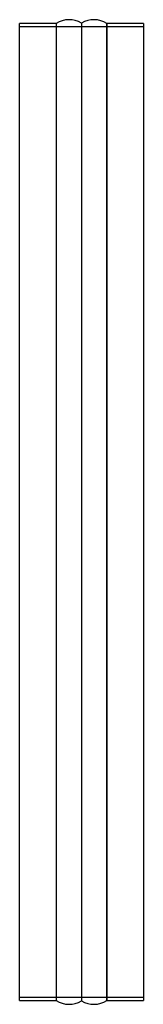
# Model space of a CAD drawing. Header units: millimetres. Extents: x -80 to 80, y -635 to 635.
import ezdxf

# ---------------------------------------------------------------- set-up
doc = ezdxf.new("R2010")
doc.units = ezdxf.units.MM
doc.layers.add('HIDDEN', color=7, linetype='Continuous')
doc.layers.add('THICK', color=7, linetype='Continuous')

msp = doc.modelspace()

# ---------------------------------------------------------------- linework, layer by layer
at = {"layer": 'HIDDEN'}
for p, q in [((-80, 626), (80, 626)), ((-32.9, 630), (-32.9, -630)), ((0, 630.5), (0, -630.5)), ((32.9, -630), (32.9, 630)), ((80, -626), (-80, -626))]:
    msp.add_line(p, q, dxfattribs=at)
at = {"layer": 'THICK'}
for p, q in [((-32.9, 630), (-80, 630)), ((-80, -630), (-80, 630)), ((-32.9, 630), (-32.9, -630)), ((0, 630.5), (0, -630.5)), ((80, 630), (32.9, 630)), ((32.9, 630), (32.9, -630)), ((80, 630), (80, -630)), ((-80, -630), (-32.9, -630)), ((32.9, -630), (80, -630))]:
    msp.add_line(p, q, dxfattribs=at)
for centre, start, end in [((-16, 602.8), 60, 121.7883), ((16, 602.8), 58.2117, 120), ((-16, -602.8), 238.2117, 300), ((16, -602.8), 240, 301.7883)]:
    msp.add_arc(centre, 32, start, end, dxfattribs=at)

doc.saveas('drawing.dxf')
